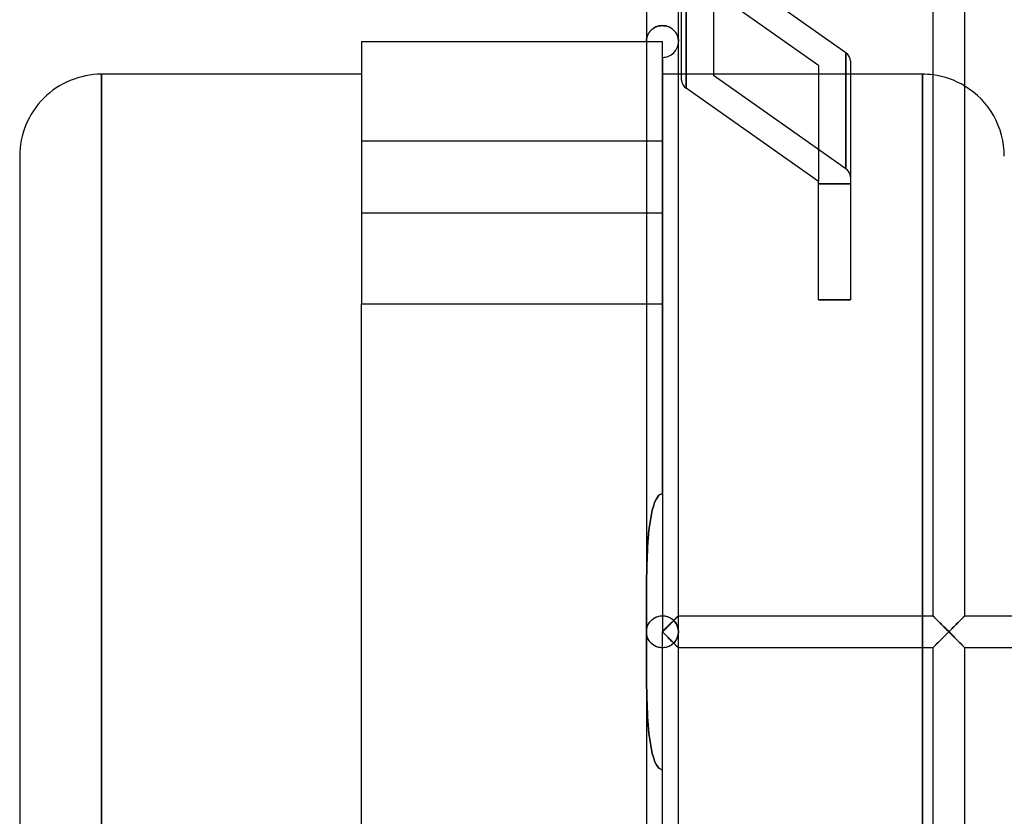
# Model space of a CAD drawing. Header units: millimetres. Extents: x -76 to 31, y -133 to 133.
# Tile 3 of 7: x -76 to -14, y -12 to 38. Entities that reach past the tile are written whole.
import ezdxf

# ---------------------------------------------------------------- set-up
doc = ezdxf.new("R2010")
doc.units = ezdxf.units.MM
doc.layers.add('HIDDEN', color=7, linetype='Continuous')
doc.layers.add('THICK', color=7, linetype='Continuous')

msp = doc.modelspace()

# ---------------------------------------------------------------- linework, layer by layer
at = {"layer": 'HIDDEN'}
for p, q in [((-26.065, 35.389), (-34.322, 41.228)), ((-34.322, 33.98), (-34.322, 41.228)), ((-26.065, 35.389), (-34.322, 41.228)), ((-34.322, 41.228), (-34.322, 33.98)), ((-36.594, 37.522), (-36.557, 37.564)), ((-36.536, 37.587), (-36.576, 37.543)), ((-36.557, 37.564), (-36.517, 37.605)), ((-36.493, 37.628), (-36.536, 37.587)), ((-36.517, 37.605), (-36.474, 37.644)), ((-36.446, 37.668), (-36.493, 37.628)), ((-36.474, 37.644), (-36.428, 37.682)), ((-36.396, 37.705), (-36.446, 37.668)), ((-36.428, 37.682), (-36.379, 37.717)), ((-36.343, 37.74), (-36.396, 37.705)), ((-36.379, 37.717), (-36.326, 37.75)), ((-36.286, 37.772), (-36.343, 37.74)), ((-36.326, 37.75), (-36.271, 37.78)), ((-36.226, 37.801), (-36.286, 37.772)), ((-36.271, 37.78), (-36.212, 37.807)), ((-36.163, 37.826), (-36.226, 37.801)), ((-36.212, 37.807), (-36.151, 37.83)), ((-36.097, 37.847), (-36.163, 37.826)), ((-36.151, 37.83), (-36.087, 37.85)), ((-36.029, 37.864), (-36.097, 37.847)), ((-36.087, 37.85), (-36.021, 37.866)), ((-35.959, 37.877), (-36.029, 37.864)), ((-36.021, 37.866), (-35.953, 37.877)), ((-35.887, 37.884), (-35.959, 37.877)), ((-35.953, 37.877), (-35.885, 37.884)), ((-35.815, 37.887), (-35.887, 37.884)), ((-35.885, 37.884), (-35.815, 37.887)), ((-35.745, 37.884), (-35.815, 37.887)), ((-35.815, 37.887), (-35.743, 37.884)), ((-35.677, 37.877), (-35.745, 37.884)), ((-35.743, 37.884), (-35.671, 37.877)), ((-35.609, 37.866), (-35.677, 37.877)), ((-35.671, 37.877), (-35.601, 37.864)), ((-35.543, 37.85), (-35.609, 37.866)), ((-35.601, 37.864), (-35.533, 37.847)), ((-35.479, 37.83), (-35.543, 37.85)), ((-35.533, 37.847), (-35.467, 37.826)), ((-35.418, 37.807), (-35.479, 37.83)), ((-35.467, 37.826), (-35.404, 37.801)), ((-35.359, 37.78), (-35.418, 37.807)), ((-35.404, 37.801), (-35.344, 37.772)), ((-35.304, 37.75), (-35.359, 37.78)), ((-35.344, 37.772), (-35.287, 37.74)), ((-35.251, 37.717), (-35.304, 37.75)), ((-35.287, 37.74), (-35.234, 37.705)), ((-35.202, 37.682), (-35.251, 37.717)), ((-35.234, 37.705), (-35.184, 37.668)), ((-35.156, 37.644), (-35.202, 37.682)), ((-35.184, 37.668), (-35.137, 37.628)), ((-35.113, 37.605), (-35.156, 37.644)), ((-35.137, 37.628), (-35.094, 37.587)), ((-35.073, 37.564), (-35.113, 37.605)), ((-35.094, 37.587), (-35.054, 37.543)), ((-35.036, 37.522), (-35.073, 37.564)), ((-36.814, 36.952), (-36.815, 36.9)), ((-36.815, 36.9), (-36.814, 36.95)), ((-36.81, 37.004), (-36.814, 36.952)), ((-36.814, 36.95), (-36.81, 37)), ((-36.803, 37.056), (-36.81, 37.004)), ((-36.81, 37), (-36.804, 37.05)), ((-36.804, 37.05), (-36.795, 37.1)), ((-36.793, 37.107), (-36.803, 37.056)), ((-36.795, 37.1), (-36.783, 37.149)), ((-36.781, 37.158), (-36.793, 37.107)), ((-36.783, 37.149), (-36.769, 37.198)), ((-36.766, 37.209), (-36.781, 37.158)), ((-36.769, 37.198), (-36.753, 37.246)), ((-36.748, 37.259), (-36.766, 37.209)), ((-36.753, 37.246), (-36.733, 37.294)), ((-36.727, 37.309), (-36.748, 37.259)), ((-36.733, 37.294), (-36.711, 37.342)), ((-36.703, 37.358), (-36.727, 37.309)), ((-36.711, 37.342), (-36.686, 37.388)), ((-36.676, 37.406), (-36.703, 37.358)), ((-36.686, 37.388), (-36.658, 37.434)), ((-36.645, 37.453), (-36.676, 37.406)), ((-36.658, 37.434), (-36.627, 37.479)), ((-36.612, 37.499), (-36.645, 37.453)), ((-36.627, 37.479), (-36.594, 37.522)), ((-36.576, 37.543), (-36.612, 37.499)), ((-35.054, 37.543), (-35.018, 37.499)), ((-35.003, 37.479), (-35.036, 37.522)), ((-35.018, 37.499), (-34.985, 37.453)), ((-34.972, 37.434), (-35.003, 37.479)), ((-34.985, 37.453), (-34.954, 37.406)), ((-34.944, 37.388), (-34.972, 37.434)), ((-34.954, 37.406), (-34.927, 37.358)), ((-34.919, 37.342), (-34.944, 37.388)), ((-34.927, 37.358), (-34.903, 37.309)), ((-34.897, 37.294), (-34.919, 37.342)), ((-34.903, 37.309), (-34.882, 37.259)), ((-34.877, 37.246), (-34.897, 37.294)), ((-34.882, 37.259), (-34.864, 37.209)), ((-34.861, 37.198), (-34.877, 37.246)), ((-34.864, 37.209), (-34.849, 37.158)), ((-34.847, 37.149), (-34.861, 37.198)), ((-34.849, 37.158), (-34.837, 37.107)), ((-34.835, 37.1), (-34.847, 37.149)), ((-34.837, 37.107), (-34.827, 37.056)), ((-34.826, 37.05), (-34.835, 37.1)), ((-34.827, 37.056), (-34.82, 37.004)), ((-34.82, 37), (-34.826, 37.05)), ((-34.82, 37.004), (-34.816, 36.952)), ((-34.816, 36.95), (-34.82, 37)), ((-34.816, 36.952), (-34.815, 36.9)), ((-34.815, 36.9), (-34.816, 36.95)), ((-54.625, 36.9), (-54.625, 36.9)), ((-36.815, 36.9), (-35.815, 36.9)), ((-35.815, 36.9), (-35.815, 36.9)), ((-35.815, 20.5), (-35.815, 36.9)), ((-35.815, 36.9), (-35.815, 36.9)), ((-35.815, 35.9), (-35.815, 0)), ((-24.358, 28.935), (-24.358, 36.182)), ((-26.065, 35.389), (-26.065, 28.142)), ((-70.875, 0), (-70.875, 34.85)), ((-34.815, 34.85), (-35.815, 34.85)), ((-24.065, 34.85), (-34.615, 34.85)), ((-24.358, 28.935), (-32.615, 34.773)), ((-19.565, 0), (-19.565, 34.85)), ((-35.815, 30.662), (-54.625, 30.662)), ((-35.815, 30.662), (-54.625, 30.662)), ((-24.065, 27.999), (-26.065, 27.999)), ((-26.065, 27.999), (-24.065, 27.999)), ((-35.815, 26.162), (-54.625, 26.162)), ((-35.815, 26.162), (-54.625, 26.162)), ((-54.625, 20.5), (-35.815, 20.5)), ((-36.815, 20.5), (-35.815, 20.5)), ((-35.815, 8.649), (-35.815, 20.5)), ((-26.065, 20.751), (-24.065, 20.751)), ((-35.815, 8.649), (-36.044, 8.532)), ((-36.044, 8.532), (-35.815, 8.649)), ((-36.302, 8.076), (-36.382, 7.84)), ((-36.382, 7.84), (-36.302, 8.076)), ((-36.196, 8.312), (-36.302, 8.076)), ((-36.302, 8.076), (-36.196, 8.312)), ((-36.044, 8.532), (-36.196, 8.312)), ((-36.196, 8.312), (-36.044, 8.532)), ((-36.448, 7.6), (-36.503, 7.356)), ((-36.503, 7.356), (-36.448, 7.6)), ((-36.382, 7.84), (-36.448, 7.6)), ((-36.448, 7.6), (-36.382, 7.84)), ((-36.59, 6.859), (-36.625, 6.607)), ((-36.625, 6.607), (-36.59, 6.859)), ((-36.55, 7.109), (-36.59, 6.859)), ((-36.59, 6.859), (-36.55, 7.109)), ((-36.503, 7.356), (-36.55, 7.109)), ((-36.55, 7.109), (-36.503, 7.356)), ((-36.655, 6.351), (-36.681, 6.094)), ((-36.681, 6.094), (-36.655, 6.351)), ((-36.625, 6.607), (-36.655, 6.351)), ((-36.655, 6.351), (-36.625, 6.607)), ((-36.724, 5.572), (-36.74, 5.308)), ((-36.74, 5.308), (-36.724, 5.572)), ((-36.704, 5.834), (-36.724, 5.572)), ((-36.724, 5.572), (-36.704, 5.834)), ((-36.681, 6.094), (-36.704, 5.834)), ((-36.704, 5.834), (-36.681, 6.094)), ((-36.755, 5.043), (-36.767, 4.777)), ((-36.767, 4.777), (-36.755, 5.043)), ((-36.74, 5.308), (-36.755, 5.043)), ((-36.755, 5.043), (-36.74, 5.308)), ((-36.777, 4.509), (-36.785, 4.24)), ((-36.785, 4.24), (-36.777, 4.509)), ((-36.767, 4.777), (-36.777, 4.509)), ((-36.777, 4.509), (-36.767, 4.777)), ((-36.798, 3.701), (-36.802, 3.43)), ((-36.802, 3.43), (-36.798, 3.701)), ((-36.792, 3.971), (-36.798, 3.701)), ((-36.798, 3.701), (-36.792, 3.971)), ((-36.785, 4.24), (-36.792, 3.971)), ((-36.792, 3.971), (-36.785, 4.24)), ((-36.806, 3.16), (-36.809, 2.89)), ((-36.809, 2.89), (-36.806, 3.16)), ((-36.802, 3.43), (-36.806, 3.16)), ((-36.806, 3.16), (-36.802, 3.43)), ((-36.811, 2.62), (-36.812, 2.352)), ((-36.812, 2.352), (-36.811, 2.62)), ((-36.809, 2.89), (-36.811, 2.62)), ((-36.811, 2.62), (-36.809, 2.89)), ((-36.813, 2.084), (-36.814, 1.817)), ((-36.814, 1.817), (-36.813, 2.084)), ((-36.812, 2.352), (-36.813, 2.084)), ((-36.813, 2.084), (-36.812, 2.352)), ((-36.814, 1.817), (-36.815, 1.552)), ((-36.815, 1.552), (-36.814, 1.817)), ((-36.815, 1.552), (-36.815, 1.288)), ((-36.815, 1.288), (-36.815, 1.552)), ((-36.815, 1.288), (-36.815, 1.026)), ((-36.815, 1.026), (-36.815, 1.288)), ((-36.815, 1.026), (-36.815, 0.766)), ((-36.815, 0.766), (-36.815, 1.026)), ((-36.815, 0.766), (-36.815, 0.508)), ((-36.815, 0.508), (-36.815, 0.766)), ((-36.631, 0.578), (-36.595, 0.625)), ((-36.612, 0.603), (-36.576, 0.649)), ((-36.595, 0.625), (-36.556, 0.672)), ((-36.576, 0.649), (-36.536, 0.692)), ((-36.556, 0.672), (-36.513, 0.716)), ((-36.536, 0.692), (-36.493, 0.735)), ((-36.513, 0.716), (-36.466, 0.759)), ((-36.493, 0.735), (-36.447, 0.775)), ((-36.466, 0.759), (-36.416, 0.799)), ((-36.447, 0.775), (-36.397, 0.813)), ((-36.416, 0.799), (-36.362, 0.837)), ((-36.397, 0.813), (-36.344, 0.849)), ((-36.362, 0.837), (-36.304, 0.872)), ((-36.344, 0.849), (-36.287, 0.881)), ((-36.304, 0.872), (-36.242, 0.904)), ((-36.287, 0.881), (-36.227, 0.911)), ((-36.242, 0.904), (-36.178, 0.932)), ((-36.227, 0.911), (-36.164, 0.937)), ((-36.178, 0.932), (-36.11, 0.956)), ((-36.164, 0.937), (-36.098, 0.959)), ((-36.11, 0.956), (-36.039, 0.975)), ((-36.098, 0.959), (-36.03, 0.977)), ((-36.039, 0.975), (-35.966, 0.989)), ((-36.03, 0.977), (-35.96, 0.989)), ((-35.966, 0.989), (-35.891, 0.997)), ((-35.96, 0.989), (-35.888, 0.997)), ((-35.891, 0.997), (-35.815, 1)), ((-35.888, 0.997), (-35.815, 1)), ((-35.815, 1), (-35.768, 0.999)), ((-35.815, 1), (-35.744, 0.997)), ((-35.768, 0.999), (-35.722, 0.996)), ((-35.744, 0.997), (-35.673, 0.99)), ((-35.722, 0.996), (-35.676, 0.99)), ((-35.676, 0.99), (-35.63, 0.983)), ((-35.673, 0.99), (-35.604, 0.977)), ((-35.63, 0.983), (-35.586, 0.973)), ((-35.604, 0.977), (-35.537, 0.96)), ((-35.586, 0.973), (-35.541, 0.962)), ((-35.541, 0.962), (-35.498, 0.949)), ((-35.537, 0.96), (-35.472, 0.939)), ((-35.498, 0.949), (-35.456, 0.933)), ((-35.472, 0.939), (-35.41, 0.914)), ((-35.456, 0.933), (-35.416, 0.917)), ((-35.416, 0.917), (-35.376, 0.899)), ((-35.41, 0.914), (-35.351, 0.886)), ((-35.376, 0.899), (-35.338, 0.879)), ((-35.351, 0.886), (-35.295, 0.854)), ((-35.338, 0.879), (-35.302, 0.858)), ((-35.302, 0.858), (-35.267, 0.836)), ((-35.295, 0.854), (-35.242, 0.82)), ((-35.267, 0.836), (-35.232, 0.813)), ((-35.242, 0.82), (-35.193, 0.783)), ((-35.232, 0.813), (-35.199, 0.788)), ((-35.213, 0.604), (-35.168, 0.649)), ((-35.199, 0.788), (-35.167, 0.762)), ((-35.193, 0.783), (-35.147, 0.744)), ((-35.168, 0.649), (-35.124, 0.693)), ((-35.167, 0.762), (-35.137, 0.735)), ((-35.147, 0.744), (-35.104, 0.703)), ((-35.137, 0.735), (-35.107, 0.706)), ((-35.124, 0.693), (-35.082, 0.735)), ((-35.107, 0.706), (-35.08, 0.733)), ((-35.08, 0.733), (-35.107, 0.706)), ((-35.104, 0.703), (-35.064, 0.661)), ((-35.082, 0.735), (-35.042, 0.776)), ((-35.08, 0.733), (-35.053, 0.759)), ((-35.053, 0.759), (-35.08, 0.733)), ((-35.064, 0.661), (-35.028, 0.617)), ((-35.053, 0.759), (-35.028, 0.785)), ((-35.028, 0.785), (-35.053, 0.759)), ((-35.042, 0.776), (-35.003, 0.814)), ((-35.028, 0.785), (-35.004, 0.809)), ((-35.004, 0.809), (-35.028, 0.785)), ((-35.028, 0.617), (-34.994, 0.571)), ((-35.004, 0.809), (-34.98, 0.833)), ((-34.98, 0.833), (-35.004, 0.809)), ((-35.003, 0.814), (-34.968, 0.849)), ((-34.98, 0.833), (-34.958, 0.855)), ((-34.958, 0.855), (-34.98, 0.833)), ((-34.968, 0.849), (-34.935, 0.882)), ((-34.958, 0.855), (-34.937, 0.876)), ((-34.937, 0.876), (-34.958, 0.855)), ((-34.937, 0.876), (-34.917, 0.896)), ((-34.917, 0.896), (-34.937, 0.876)), ((-34.935, 0.882), (-34.905, 0.911)), ((-34.917, 0.896), (-34.899, 0.915)), ((-34.899, 0.915), (-34.917, 0.896)), ((-34.905, 0.911), (-34.879, 0.937)), ((-34.899, 0.915), (-34.882, 0.932)), ((-34.882, 0.932), (-34.899, 0.915)), ((-34.882, 0.932), (-34.867, 0.947)), ((-34.867, 0.947), (-34.882, 0.932)), ((-34.879, 0.937), (-34.857, 0.959)), ((-34.867, 0.947), (-34.853, 0.96)), ((-34.853, 0.96), (-34.867, 0.947)), ((-34.857, 0.959), (-34.839, 0.977)), ((-34.853, 0.96), (-34.842, 0.972)), ((-34.842, 0.972), (-34.853, 0.96)), ((-34.842, 0.972), (-34.832, 0.982)), ((-34.832, 0.982), (-34.842, 0.972)), ((-34.839, 0.977), (-34.826, 0.99)), ((-34.832, 0.982), (-34.825, 0.99)), ((-34.825, 0.99), (-34.832, 0.982)), ((-34.826, 0.99), (-34.818, 0.997)), ((-34.825, 0.99), (-34.819, 0.995)), ((-34.819, 0.995), (-34.825, 0.99)), ((-34.819, 0.995), (-34.816, 0.999)), ((-34.816, 0.999), (-34.819, 0.995)), ((-34.818, 0.997), (-34.815, 1)), ((-34.816, 0.999), (-34.815, 1)), ((-34.815, 1), (-34.816, 0.999)), ((-34.815, 1), (-34.815, 1)), ((-34.815, 1), (-34.815, 1)), ((-34.815, 1), (-34.815, 1)), ((-34.815, 1), (-34.815, 1)), ((-34.815, 1), (-34.815, 1)), ((-34.815, 1), (-34.815, 1)), ((-34.815, 1), (-34.815, 1)), ((-34.815, 1), (-34.815, 1)), ((-34.815, 1), (-34.815, 1)), ((-34.815, 1), (-34.815, 1)), ((-34.815, 1), (-34.815, 1)), ((-34.815, 1), (-34.815, 1)), ((-34.815, 0), (-34.815, 1)), ((-19.565, 1), (-19.565, 0)), ((-18.908, 1), (-18.905, 0.997)), ((-18.904, 0.997), (-18.908, 1)), ((-18.908, 1), (-18.908, 1)), ((-18.908, 1), (-18.908, 1)), ((-18.908, 1), (-18.908, 1)), ((-18.908, 1), (-18.908, 1)), ((-18.908, 1), (-18.908, 1)), ((-18.908, 1), (-18.908, 1)), ((-18.908, 1), (-18.908, 1)), ((-18.908, 1), (-18.908, 1)), ((-18.908, 1), (-18.908, 1)), ((-18.908, 1), (-18.908, 1)), ((-18.908, 1), (-18.908, 1)), ((-18.908, 1), (-18.908, 1)), ((-18.908, 1), (-18.904, 0.997)), ((-18.905, 0.997), (-18.896, 0.989)), ((-18.895, 0.987), (-18.904, 0.997)), ((-18.904, 0.997), (-18.895, 0.987)), ((-18.896, 0.989), (-18.883, 0.977)), ((-18.88, 0.972), (-18.895, 0.987)), ((-18.895, 0.987), (-18.88, 0.972)), ((-18.883, 0.977), (-18.865, 0.959)), ((-18.859, 0.951), (-18.88, 0.972)), ((-18.88, 0.972), (-18.859, 0.951)), ((-18.865, 0.959), (-18.843, 0.937)), ((-18.834, 0.925), (-18.859, 0.951)), ((-18.859, 0.951), (-18.834, 0.925)), ((-18.843, 0.937), (-18.817, 0.911)), ((-18.804, 0.895), (-18.834, 0.925)), ((-18.834, 0.925), (-18.804, 0.895)), ((-18.817, 0.911), (-18.787, 0.881)), ((-18.77, 0.86), (-18.804, 0.895)), ((-18.804, 0.895), (-18.77, 0.86)), ((-18.787, 0.881), (-18.754, 0.849)), ((-18.732, 0.823), (-18.77, 0.86)), ((-18.77, 0.86), (-18.732, 0.823)), ((-18.754, 0.849), (-18.718, 0.813)), ((-18.692, 0.782), (-18.732, 0.823)), ((-18.732, 0.823), (-18.692, 0.782)), ((-18.718, 0.813), (-18.68, 0.775)), ((-18.649, 0.739), (-18.692, 0.782)), ((-18.692, 0.782), (-18.649, 0.739)), ((-18.68, 0.775), (-18.64, 0.735)), ((-18.603, 0.694), (-18.649, 0.739)), ((-18.649, 0.739), (-18.603, 0.694)), ((-18.64, 0.735), (-18.598, 0.692)), ((-18.556, 0.646), (-18.603, 0.694)), ((-18.603, 0.694), (-18.556, 0.646)), ((-18.598, 0.692), (-18.554, 0.649)), ((-18.507, 0.597), (-18.556, 0.646)), ((-18.556, 0.646), (-18.507, 0.597)), ((-18.554, 0.649), (-18.509, 0.603)), ((-17.259, 0.646), (-17.308, 0.597)), ((-17.308, 0.597), (-17.259, 0.646)), ((-17.306, 0.603), (-17.261, 0.649)), ((-17.261, 0.649), (-17.217, 0.692)), ((-17.212, 0.694), (-17.259, 0.646)), ((-17.259, 0.646), (-17.212, 0.694)), ((-17.217, 0.692), (-17.175, 0.735)), ((-17.166, 0.739), (-17.212, 0.694)), ((-17.212, 0.694), (-17.166, 0.739)), ((-17.175, 0.735), (-17.135, 0.775)), ((-17.123, 0.782), (-17.166, 0.739)), ((-17.166, 0.739), (-17.123, 0.782)), ((-17.135, 0.775), (-17.097, 0.813)), ((-17.083, 0.823), (-17.123, 0.782)), ((-17.123, 0.782), (-17.083, 0.823)), ((-17.097, 0.813), (-17.061, 0.849)), ((-17.045, 0.86), (-17.083, 0.823)), ((-17.083, 0.823), (-17.045, 0.86)), ((-17.061, 0.849), (-17.028, 0.881)), ((-17.011, 0.895), (-17.045, 0.86)), ((-17.045, 0.86), (-17.011, 0.895)), ((-17.028, 0.881), (-16.998, 0.911)), ((-16.981, 0.925), (-17.011, 0.895)), ((-17.011, 0.895), (-16.981, 0.925)), ((-16.998, 0.911), (-16.972, 0.937)), ((-16.956, 0.951), (-16.981, 0.925)), ((-16.981, 0.925), (-16.956, 0.951)), ((-16.972, 0.937), (-16.95, 0.959)), ((-16.935, 0.972), (-16.956, 0.951)), ((-16.956, 0.951), (-16.935, 0.972)), ((-16.95, 0.959), (-16.932, 0.977)), ((-16.92, 0.987), (-16.935, 0.972)), ((-16.935, 0.972), (-16.92, 0.987)), ((-16.932, 0.977), (-16.919, 0.989)), ((-16.911, 0.997), (-16.92, 0.987)), ((-16.92, 0.987), (-16.911, 0.997)), ((-16.919, 0.989), (-16.91, 0.997)), ((-16.908, 1), (-16.911, 0.997)), ((-16.911, 0.997), (-16.908, 1)), ((-16.91, 0.997), (-16.908, 1)), ((-16.908, 1), (-16.908, 1)), ((-16.908, 1), (-16.908, 1)), ((-16.908, 1), (-16.908, 1)), ((-16.908, 1), (-16.908, 1)), ((-16.908, 1), (-16.908, 1)), ((-16.908, 1), (-16.908, 1)), ((-16.908, 1), (-16.908, 1)), ((-16.908, 1), (-16.908, 1)), ((-16.908, 1), (-16.908, 1)), ((-16.908, 1), (-16.908, 1)), ((-16.908, 1), (-16.908, 1)), ((-16.908, 1), (-16.908, 1)), ((-36.815, 0.508), (-36.815, 0.253)), ((-36.815, 0.253), (-36.815, 0.508)), ((-36.815, 0.253), (-36.815, 0)), ((-36.815, 0), (-36.815, 0.253)), ((-36.815, 0), (-36.814, 0.054)), ((-36.815, 0), (-36.814, 0.052)), ((-36.815, -0.253), (-36.815, 0)), ((-36.815, 0), (-36.815, -0.253)), ((-36.814, -0.052), (-36.815, 0)), ((-36.814, 0.054), (-36.809, 0.108)), ((-36.814, 0.052), (-36.81, 0.104)), ((-36.81, 0.104), (-36.803, 0.156)), ((-36.809, 0.108), (-36.802, 0.163)), ((-36.803, 0.156), (-36.793, 0.208)), ((-36.802, 0.163), (-36.791, 0.216)), ((-36.793, 0.208), (-36.781, 0.26)), ((-36.791, 0.216), (-36.778, 0.27)), ((-36.781, 0.26), (-36.765, 0.311)), ((-36.778, 0.27), (-36.761, 0.323)), ((-36.765, 0.311), (-36.747, 0.361)), ((-36.761, 0.323), (-36.742, 0.375)), ((-36.747, 0.361), (-36.726, 0.411)), ((-36.742, 0.375), (-36.719, 0.427)), ((-36.726, 0.411), (-36.703, 0.461)), ((-36.719, 0.427), (-36.693, 0.478)), ((-36.703, 0.461), (-36.676, 0.509)), ((-36.693, 0.478), (-36.664, 0.528)), ((-36.676, 0.509), (-36.646, 0.557)), ((-36.664, 0.528), (-36.631, 0.578)), ((-36.646, 0.557), (-36.612, 0.603)), ((-35.815, 0), (-35.763, 0.052)), ((-35.763, 0.052), (-35.711, 0.104)), ((-35.711, 0.104), (-35.659, 0.156)), ((-35.659, 0.156), (-35.608, 0.208)), ((-35.608, 0.208), (-35.556, 0.26)), ((-35.556, 0.26), (-35.505, 0.311)), ((-35.505, 0.311), (-35.455, 0.362)), ((-35.455, 0.362), (-35.405, 0.412)), ((-35.405, 0.412), (-35.356, 0.461)), ((-35.356, 0.461), (-35.307, 0.51)), ((-35.307, 0.51), (-35.259, 0.558)), ((-35.259, 0.558), (-35.213, 0.604)), ((-34.994, 0.571), (-34.964, 0.525)), ((-34.964, 0.525), (-34.936, 0.477)), ((-34.936, 0.477), (-34.911, 0.428)), ((-34.911, 0.428), (-34.889, 0.377)), ((-34.889, 0.377), (-34.87, 0.326)), ((-34.87, 0.326), (-34.853, 0.273)), ((-34.853, 0.273), (-34.839, 0.22)), ((-34.839, 0.22), (-34.829, 0.166)), ((-34.829, 0.166), (-34.821, 0.111)), ((-34.821, 0.111), (-34.817, 0.055)), ((-34.817, 0.055), (-34.815, 0)), ((-19.565, 0), (-19.565, -1)), ((-18.509, 0.603), (-18.462, 0.557)), ((-18.456, 0.547), (-18.507, 0.597)), ((-18.507, 0.597), (-18.456, 0.547)), ((-18.462, 0.557), (-18.415, 0.509)), ((-18.404, 0.495), (-18.456, 0.547)), ((-18.456, 0.547), (-18.404, 0.495)), ((-18.415, 0.509), (-18.366, 0.461)), ((-18.351, 0.442), (-18.404, 0.495)), ((-18.404, 0.495), (-18.351, 0.442)), ((-18.366, 0.461), (-18.317, 0.411)), ((-18.298, 0.389), (-18.351, 0.442)), ((-18.351, 0.442), (-18.298, 0.389)), ((-18.317, 0.411), (-18.267, 0.361)), ((-18.243, 0.334), (-18.298, 0.389)), ((-18.298, 0.389), (-18.243, 0.334)), ((-18.267, 0.361), (-18.217, 0.311)), ((-18.188, 0.279), (-18.243, 0.334)), ((-18.243, 0.334), (-18.188, 0.279)), ((-18.217, 0.311), (-18.166, 0.26)), ((-18.133, 0.224), (-18.188, 0.279)), ((-18.188, 0.279), (-18.133, 0.224)), ((-18.166, 0.26), (-18.115, 0.208)), ((-18.077, 0.168), (-18.133, 0.224)), ((-18.133, 0.224), (-18.077, 0.168)), ((-18.115, 0.208), (-18.063, 0.156)), ((-18.02, 0.112), (-18.077, 0.168)), ((-18.077, 0.168), (-18.02, 0.112)), ((-18.063, 0.156), (-18.011, 0.104)), ((-17.964, 0.056), (-18.02, 0.112)), ((-18.02, 0.112), (-17.964, 0.056)), ((-18.011, 0.104), (-17.959, 0.052)), ((-17.907, 0), (-17.964, 0.056)), ((-17.964, 0.056), (-17.907, 0)), ((-17.964, -0.056), (-17.907, 0)), ((-17.959, 0.052), (-17.907, 0)), ((-17.851, 0.056), (-17.907, 0)), ((-17.907, 0), (-17.851, 0.056)), ((-17.907, 0), (-17.856, 0.052)), ((-17.907, 0), (-17.851, -0.056)), ((-17.856, 0.052), (-17.804, 0.104)), ((-17.795, 0.112), (-17.851, 0.056)), ((-17.851, 0.056), (-17.795, 0.112)), ((-17.804, 0.104), (-17.752, 0.156)), ((-17.738, 0.168), (-17.795, 0.112)), ((-17.795, 0.112), (-17.738, 0.168)), ((-17.752, 0.156), (-17.7, 0.208)), ((-17.682, 0.224), (-17.738, 0.168)), ((-17.738, 0.168), (-17.682, 0.224)), ((-17.7, 0.208), (-17.649, 0.26)), ((-17.627, 0.279), (-17.682, 0.224)), ((-17.682, 0.224), (-17.627, 0.279)), ((-17.649, 0.26), (-17.598, 0.311)), ((-17.572, 0.334), (-17.627, 0.279)), ((-17.627, 0.279), (-17.572, 0.334)), ((-17.598, 0.311), (-17.548, 0.361)), ((-17.517, 0.389), (-17.572, 0.334)), ((-17.572, 0.334), (-17.517, 0.389)), ((-17.548, 0.361), (-17.498, 0.411)), ((-17.464, 0.442), (-17.517, 0.389)), ((-17.517, 0.389), (-17.464, 0.442)), ((-17.498, 0.411), (-17.449, 0.461)), ((-17.411, 0.495), (-17.464, 0.442)), ((-17.464, 0.442), (-17.411, 0.495)), ((-17.449, 0.461), (-17.4, 0.509)), ((-17.359, 0.547), (-17.411, 0.495)), ((-17.411, 0.495), (-17.359, 0.547)), ((-17.4, 0.509), (-17.353, 0.557)), ((-17.308, 0.597), (-17.359, 0.547)), ((-17.359, 0.547), (-17.308, 0.597)), ((-17.353, 0.557), (-17.306, 0.603)), ((-70.875, -34.85), (-70.875, 0)), ((-36.814, -0.054), (-36.815, 0)), ((-36.815, -0.508), (-36.815, -0.253)), ((-36.815, -0.253), (-36.815, -0.508)), ((-36.815, -0.766), (-36.815, -0.508)), ((-36.815, -0.508), (-36.815, -0.766)), ((-36.81, -0.104), (-36.814, -0.052)), ((-36.809, -0.108), (-36.814, -0.054)), ((-36.803, -0.156), (-36.81, -0.104)), ((-36.802, -0.163), (-36.809, -0.108)), ((-36.793, -0.208), (-36.803, -0.156)), ((-36.791, -0.216), (-36.802, -0.163)), ((-36.781, -0.26), (-36.793, -0.208)), ((-36.778, -0.27), (-36.791, -0.216)), ((-36.765, -0.311), (-36.781, -0.26)), ((-36.761, -0.323), (-36.778, -0.27)), ((-36.747, -0.361), (-36.765, -0.311)), ((-36.742, -0.375), (-36.761, -0.323)), ((-36.726, -0.411), (-36.747, -0.361)), ((-36.719, -0.427), (-36.742, -0.375)), ((-36.703, -0.461), (-36.726, -0.411)), ((-36.693, -0.478), (-36.719, -0.427)), ((-36.676, -0.509), (-36.703, -0.461)), ((-36.664, -0.528), (-36.693, -0.478)), ((-36.646, -0.557), (-36.676, -0.509)), ((-36.631, -0.578), (-36.664, -0.528)), ((-36.612, -0.603), (-36.646, -0.557)), ((-36.595, -0.625), (-36.631, -0.578)), ((-36.576, -0.649), (-36.612, -0.603)), ((-35.763, -0.052), (-35.815, 0)), ((-35.815, -35.9), (-35.815, 0)), ((-35.711, -0.104), (-35.763, -0.052)), ((-35.659, -0.156), (-35.711, -0.104)), ((-35.608, -0.208), (-35.659, -0.156)), ((-35.556, -0.26), (-35.608, -0.208)), ((-35.505, -0.311), (-35.556, -0.26)), ((-35.455, -0.362), (-35.505, -0.311)), ((-35.405, -0.412), (-35.455, -0.362)), ((-35.356, -0.461), (-35.405, -0.412)), ((-35.307, -0.51), (-35.356, -0.461)), ((-35.259, -0.558), (-35.307, -0.51)), ((-35.213, -0.604), (-35.259, -0.558)), ((-35.168, -0.649), (-35.213, -0.604)), ((-34.994, -0.571), (-35.028, -0.617)), ((-34.964, -0.525), (-34.994, -0.571)), ((-34.936, -0.477), (-34.964, -0.525)), ((-34.911, -0.428), (-34.936, -0.477)), ((-34.889, -0.377), (-34.911, -0.428)), ((-34.87, -0.326), (-34.889, -0.377)), ((-34.853, -0.273), (-34.87, -0.326)), ((-34.839, -0.22), (-34.853, -0.273)), ((-34.829, -0.166), (-34.839, -0.22)), ((-34.821, -0.111), (-34.829, -0.166)), ((-34.817, -0.055), (-34.821, -0.111)), ((-34.815, 0), (-34.817, -0.055)), ((-34.815, -1), (-34.815, 0)), ((-19.565, -34.85), (-19.565, 0)), ((-18.556, -0.646), (-18.507, -0.597)), ((-18.507, -0.597), (-18.556, -0.646)), ((-18.509, -0.603), (-18.554, -0.649)), ((-18.462, -0.557), (-18.509, -0.603)), ((-18.507, -0.597), (-18.456, -0.547)), ((-18.456, -0.547), (-18.507, -0.597)), ((-18.415, -0.509), (-18.462, -0.557)), ((-18.456, -0.547), (-18.404, -0.495)), ((-18.404, -0.495), (-18.456, -0.547)), ((-18.366, -0.461), (-18.415, -0.509)), ((-18.404, -0.495), (-18.351, -0.442)), ((-18.351, -0.442), (-18.404, -0.495)), ((-18.317, -0.411), (-18.366, -0.461)), ((-18.351, -0.442), (-18.298, -0.389)), ((-18.298, -0.389), (-18.351, -0.442)), ((-18.267, -0.361), (-18.317, -0.411)), ((-18.298, -0.389), (-18.243, -0.334)), ((-18.243, -0.334), (-18.298, -0.389)), ((-18.217, -0.311), (-18.267, -0.361)), ((-18.243, -0.334), (-18.188, -0.279)), ((-18.188, -0.279), (-18.243, -0.334)), ((-18.166, -0.26), (-18.217, -0.311)), ((-18.188, -0.279), (-18.133, -0.224)), ((-18.133, -0.224), (-18.188, -0.279)), ((-18.115, -0.208), (-18.166, -0.26)), ((-18.133, -0.224), (-18.077, -0.168)), ((-18.077, -0.168), (-18.133, -0.224)), ((-18.063, -0.156), (-18.115, -0.208)), ((-18.077, -0.168), (-18.02, -0.112)), ((-18.02, -0.112), (-18.077, -0.168)), ((-18.011, -0.104), (-18.063, -0.156)), ((-18.02, -0.112), (-17.964, -0.056)), ((-17.964, -0.056), (-18.02, -0.112)), ((-17.959, -0.052), (-18.011, -0.104)), ((-17.907, 0), (-17.964, -0.056)), ((-17.907, 0), (-17.959, -0.052)), ((-17.856, -0.052), (-17.907, 0)), ((-17.851, -0.056), (-17.907, 0)), ((-17.804, -0.104), (-17.856, -0.052)), ((-17.795, -0.112), (-17.851, -0.056)), ((-17.851, -0.056), (-17.795, -0.112)), ((-17.752, -0.156), (-17.804, -0.104)), ((-17.738, -0.168), (-17.795, -0.112)), ((-17.795, -0.112), (-17.738, -0.168)), ((-17.7, -0.208), (-17.752, -0.156)), ((-17.682, -0.224), (-17.738, -0.168)), ((-17.738, -0.168), (-17.682, -0.224)), ((-17.649, -0.26), (-17.7, -0.208)), ((-17.627, -0.279), (-17.682, -0.224)), ((-17.682, -0.224), (-17.627, -0.279)), ((-17.598, -0.311), (-17.649, -0.26)), ((-17.572, -0.334), (-17.627, -0.279)), ((-17.627, -0.279), (-17.572, -0.334)), ((-17.548, -0.361), (-17.598, -0.311)), ((-17.517, -0.389), (-17.572, -0.334)), ((-17.572, -0.334), (-17.517, -0.389)), ((-17.498, -0.411), (-17.548, -0.361)), ((-17.464, -0.442), (-17.517, -0.389)), ((-17.517, -0.389), (-17.464, -0.442)), ((-17.449, -0.461), (-17.498, -0.411)), ((-17.411, -0.495), (-17.464, -0.442)), ((-17.464, -0.442), (-17.411, -0.495)), ((-17.4, -0.509), (-17.449, -0.461)), ((-17.359, -0.547), (-17.411, -0.495)), ((-17.411, -0.495), (-17.359, -0.547)), ((-17.353, -0.557), (-17.4, -0.509)), ((-17.308, -0.597), (-17.359, -0.547)), ((-17.359, -0.547), (-17.308, -0.597)), ((-17.306, -0.603), (-17.353, -0.557)), ((-17.259, -0.646), (-17.308, -0.597)), ((-17.308, -0.597), (-17.259, -0.646)), ((-17.261, -0.649), (-17.306, -0.603)), ((-36.815, -1.026), (-36.815, -0.766)), ((-36.815, -0.766), (-36.815, -1.026)), ((-36.815, -1.288), (-36.815, -1.026)), ((-36.815, -1.026), (-36.815, -1.288)), ((-36.556, -0.672), (-36.595, -0.625)), ((-36.536, -0.692), (-36.576, -0.649)), ((-36.513, -0.716), (-36.556, -0.672)), ((-36.493, -0.735), (-36.536, -0.692)), ((-36.466, -0.759), (-36.513, -0.716)), ((-36.447, -0.775), (-36.493, -0.735)), ((-36.416, -0.799), (-36.466, -0.759)), ((-36.397, -0.813), (-36.447, -0.775)), ((-36.362, -0.837), (-36.416, -0.799)), ((-36.344, -0.849), (-36.397, -0.813)), ((-36.304, -0.872), (-36.362, -0.837)), ((-36.287, -0.881), (-36.344, -0.849)), ((-36.242, -0.904), (-36.304, -0.872)), ((-36.227, -0.911), (-36.287, -0.881)), ((-36.178, -0.932), (-36.242, -0.904)), ((-36.164, -0.937), (-36.227, -0.911)), ((-36.11, -0.956), (-36.178, -0.932)), ((-36.098, -0.959), (-36.164, -0.937)), ((-36.039, -0.975), (-36.11, -0.956)), ((-36.03, -0.977), (-36.098, -0.959)), ((-35.966, -0.989), (-36.039, -0.975)), ((-35.96, -0.989), (-36.03, -0.977)), ((-35.891, -0.997), (-35.966, -0.989)), ((-35.888, -0.997), (-35.96, -0.989)), ((-35.815, -1), (-35.891, -0.997)), ((-35.815, -1), (-35.888, -0.997)), ((-35.744, -0.997), (-35.815, -1)), ((-35.768, -0.999), (-35.815, -1)), ((-35.722, -0.996), (-35.768, -0.999)), ((-35.673, -0.99), (-35.744, -0.997)), ((-35.676, -0.99), (-35.722, -0.996)), ((-35.63, -0.983), (-35.676, -0.99)), ((-35.604, -0.977), (-35.673, -0.99)), ((-35.586, -0.973), (-35.63, -0.983)), ((-35.537, -0.96), (-35.604, -0.977)), ((-35.541, -0.962), (-35.586, -0.973)), ((-35.498, -0.949), (-35.541, -0.962)), ((-35.472, -0.939), (-35.537, -0.96)), ((-35.456, -0.933), (-35.498, -0.949)), ((-35.41, -0.914), (-35.472, -0.939)), ((-35.416, -0.917), (-35.456, -0.933)), ((-35.376, -0.899), (-35.416, -0.917)), ((-35.351, -0.886), (-35.41, -0.914)), ((-35.338, -0.879), (-35.376, -0.899)), ((-35.295, -0.854), (-35.351, -0.886)), ((-35.302, -0.858), (-35.338, -0.879)), ((-35.267, -0.836), (-35.302, -0.858)), ((-35.242, -0.82), (-35.295, -0.854)), ((-35.232, -0.813), (-35.267, -0.836)), ((-35.193, -0.783), (-35.242, -0.82)), ((-35.199, -0.788), (-35.232, -0.813)), ((-35.167, -0.762), (-35.199, -0.788)), ((-35.147, -0.744), (-35.193, -0.783)), ((-35.124, -0.693), (-35.168, -0.649)), ((-35.137, -0.735), (-35.167, -0.762)), ((-35.104, -0.703), (-35.147, -0.744)), ((-35.107, -0.706), (-35.137, -0.735)), ((-35.082, -0.735), (-35.124, -0.693)), ((-35.107, -0.706), (-35.08, -0.733)), ((-35.08, -0.733), (-35.107, -0.706)), ((-35.064, -0.661), (-35.104, -0.703)), ((-35.042, -0.776), (-35.082, -0.735)), ((-35.08, -0.733), (-35.053, -0.759)), ((-35.053, -0.759), (-35.08, -0.733)), ((-35.028, -0.617), (-35.064, -0.661)), ((-35.053, -0.759), (-35.028, -0.785)), ((-35.028, -0.785), (-35.053, -0.759)), ((-35.003, -0.814), (-35.042, -0.776)), ((-35.028, -0.785), (-35.004, -0.809)), ((-35.004, -0.809), (-35.028, -0.785)), ((-35.004, -0.809), (-34.98, -0.833)), ((-34.98, -0.833), (-35.004, -0.809)), ((-34.968, -0.849), (-35.003, -0.814)), ((-34.98, -0.833), (-34.958, -0.855)), ((-34.958, -0.855), (-34.98, -0.833)), ((-34.935, -0.882), (-34.968, -0.849)), ((-34.958, -0.855), (-34.937, -0.876)), ((-34.937, -0.876), (-34.958, -0.855)), ((-34.937, -0.876), (-34.917, -0.896)), ((-34.917, -0.896), (-34.937, -0.876)), ((-34.905, -0.911), (-34.935, -0.882)), ((-34.917, -0.896), (-34.899, -0.915)), ((-34.899, -0.915), (-34.917, -0.896)), ((-34.879, -0.937), (-34.905, -0.911)), ((-34.899, -0.915), (-34.882, -0.932)), ((-34.882, -0.932), (-34.899, -0.915)), ((-34.882, -0.932), (-34.867, -0.947)), ((-34.867, -0.947), (-34.882, -0.932)), ((-34.857, -0.959), (-34.879, -0.937)), ((-34.867, -0.947), (-34.853, -0.96)), ((-34.853, -0.96), (-34.867, -0.947)), ((-34.839, -0.977), (-34.857, -0.959)), ((-34.853, -0.96), (-34.842, -0.972)), ((-34.842, -0.972), (-34.853, -0.96)), ((-34.842, -0.972), (-34.832, -0.982)), ((-34.832, -0.982), (-34.842, -0.972)), ((-34.826, -0.99), (-34.839, -0.977)), ((-34.832, -0.982), (-34.825, -0.99)), ((-34.825, -0.99), (-34.832, -0.982)), ((-34.818, -0.997), (-34.826, -0.99)), ((-34.825, -0.99), (-34.819, -0.995)), ((-34.819, -0.995), (-34.825, -0.99)), ((-34.819, -0.995), (-34.816, -0.999)), ((-34.816, -0.999), (-34.819, -0.995)), ((-34.815, -1), (-34.818, -0.997)), ((-34.816, -0.999), (-34.815, -1)), ((-34.815, -1), (-34.816, -0.999)), ((-34.815, -1), (-34.815, -1)), ((-34.815, -1), (-34.815, -1)), ((-34.815, -1), (-34.815, -1)), ((-34.815, -1), (-34.815, -1)), ((-34.815, -1), (-34.815, -1)), ((-34.815, -1), (-34.815, -1)), ((-34.815, -1), (-34.815, -1)), ((-34.815, -1), (-34.815, -1)), ((-34.815, -1), (-34.815, -1)), ((-34.815, -1), (-34.815, -1)), ((-34.815, -1), (-34.815, -1)), ((-34.815, -1), (-34.815, -1)), ((-18.905, -0.997), (-18.908, -1)), ((-18.908, -1), (-18.904, -0.997)), ((-18.904, -0.997), (-18.908, -1)), ((-18.908, -1), (-18.908, -1)), ((-18.908, -1), (-18.908, -1)), ((-18.908, -1), (-18.908, -1)), ((-18.908, -1), (-18.908, -1)), ((-18.908, -1), (-18.908, -1)), ((-18.908, -1), (-18.908, -1)), ((-18.908, -1), (-18.908, -1)), ((-18.908, -1), (-18.908, -1)), ((-18.908, -1), (-18.908, -1)), ((-18.908, -1), (-18.908, -1)), ((-18.908, -1), (-18.908, -1)), ((-18.908, -1), (-18.908, -1)), ((-18.896, -0.989), (-18.905, -0.997)), ((-18.904, -0.997), (-18.895, -0.987)), ((-18.895, -0.987), (-18.904, -0.997)), ((-18.883, -0.977), (-18.896, -0.989)), ((-18.895, -0.987), (-18.88, -0.972)), ((-18.88, -0.972), (-18.895, -0.987)), ((-18.865, -0.959), (-18.883, -0.977)), ((-18.88, -0.972), (-18.859, -0.951)), ((-18.859, -0.951), (-18.88, -0.972)), ((-18.843, -0.937), (-18.865, -0.959)), ((-18.859, -0.951), (-18.834, -0.925)), ((-18.834, -0.925), (-18.859, -0.951)), ((-18.817, -0.911), (-18.843, -0.937)), ((-18.834, -0.925), (-18.804, -0.895)), ((-18.804, -0.895), (-18.834, -0.925)), ((-18.787, -0.881), (-18.817, -0.911)), ((-18.804, -0.895), (-18.77, -0.86)), ((-18.77, -0.86), (-18.804, -0.895)), ((-18.754, -0.849), (-18.787, -0.881)), ((-18.77, -0.86), (-18.732, -0.823)), ((-18.732, -0.823), (-18.77, -0.86)), ((-18.718, -0.813), (-18.754, -0.849)), ((-18.732, -0.823), (-18.692, -0.782)), ((-18.692, -0.782), (-18.732, -0.823)), ((-18.68, -0.775), (-18.718, -0.813)), ((-18.692, -0.782), (-18.649, -0.739)), ((-18.649, -0.739), (-18.692, -0.782)), ((-18.64, -0.735), (-18.68, -0.775)), ((-18.649, -0.739), (-18.603, -0.694)), ((-18.603, -0.694), (-18.649, -0.739)), ((-18.598, -0.692), (-18.64, -0.735)), ((-18.603, -0.694), (-18.556, -0.646)), ((-18.556, -0.646), (-18.603, -0.694)), ((-18.554, -0.649), (-18.598, -0.692)), ((-17.217, -0.692), (-17.261, -0.649)), ((-17.212, -0.694), (-17.259, -0.646)), ((-17.259, -0.646), (-17.212, -0.694)), ((-17.175, -0.735), (-17.217, -0.692)), ((-17.166, -0.739), (-17.212, -0.694)), ((-17.212, -0.694), (-17.166, -0.739)), ((-17.135, -0.775), (-17.175, -0.735)), ((-17.123, -0.782), (-17.166, -0.739)), ((-17.166, -0.739), (-17.123, -0.782)), ((-17.097, -0.813), (-17.135, -0.775)), ((-17.083, -0.823), (-17.123, -0.782)), ((-17.123, -0.782), (-17.083, -0.823)), ((-17.061, -0.849), (-17.097, -0.813)), ((-17.045, -0.86), (-17.083, -0.823)), ((-17.083, -0.823), (-17.045, -0.86)), ((-17.028, -0.881), (-17.061, -0.849)), ((-17.011, -0.895), (-17.045, -0.86)), ((-17.045, -0.86), (-17.011, -0.895)), ((-16.998, -0.911), (-17.028, -0.881)), ((-16.981, -0.925), (-17.011, -0.895)), ((-17.011, -0.895), (-16.981, -0.925)), ((-16.972, -0.937), (-16.998, -0.911)), ((-16.956, -0.951), (-16.981, -0.925)), ((-16.981, -0.925), (-16.956, -0.951)), ((-16.95, -0.959), (-16.972, -0.937)), ((-16.935, -0.972), (-16.956, -0.951)), ((-16.956, -0.951), (-16.935, -0.972)), ((-16.932, -0.977), (-16.95, -0.959)), ((-16.92, -0.987), (-16.935, -0.972)), ((-16.935, -0.972), (-16.92, -0.987)), ((-16.919, -0.989), (-16.932, -0.977)), ((-16.911, -0.997), (-16.92, -0.987)), ((-16.92, -0.987), (-16.911, -0.997)), ((-16.91, -0.997), (-16.919, -0.989)), ((-16.908, -1), (-16.911, -0.997)), ((-16.911, -0.997), (-16.908, -1)), ((-16.908, -1), (-16.91, -0.997)), ((-16.908, -1), (-16.908, -1)), ((-16.908, -1), (-16.908, -1)), ((-16.908, -1), (-16.908, -1)), ((-16.908, -1), (-16.908, -1)), ((-16.908, -1), (-16.908, -1)), ((-16.908, -1), (-16.908, -1)), ((-16.908, -1), (-16.908, -1)), ((-16.908, -1), (-16.908, -1)), ((-16.908, -1), (-16.908, -1)), ((-16.908, -1), (-16.908, -1)), ((-16.908, -1), (-16.908, -1)), ((-16.908, -1), (-16.908, -1)), ((-36.815, -1.552), (-36.815, -1.288)), ((-36.815, -1.288), (-36.815, -1.552)), ((-36.814, -1.817), (-36.815, -1.552)), ((-36.815, -1.552), (-36.814, -1.817)), ((-36.813, -2.084), (-36.814, -1.817)), ((-36.814, -1.817), (-36.813, -2.084)), ((-36.812, -2.352), (-36.813, -2.084)), ((-36.813, -2.084), (-36.812, -2.352)), ((-36.811, -2.62), (-36.812, -2.352)), ((-36.812, -2.352), (-36.811, -2.62)), ((-36.809, -2.89), (-36.811, -2.62)), ((-36.811, -2.62), (-36.809, -2.89)), ((-36.806, -3.16), (-36.809, -2.89)), ((-36.809, -2.89), (-36.806, -3.16)), ((-36.802, -3.43), (-36.806, -3.16)), ((-36.806, -3.16), (-36.802, -3.43)), ((-36.798, -3.701), (-36.802, -3.43)), ((-36.802, -3.43), (-36.798, -3.701)), ((-36.792, -3.971), (-36.798, -3.701)), ((-36.798, -3.701), (-36.792, -3.971)), ((-36.785, -4.24), (-36.792, -3.971)), ((-36.792, -3.971), (-36.785, -4.24)), ((-36.777, -4.509), (-36.785, -4.24)), ((-36.785, -4.24), (-36.777, -4.509)), ((-36.767, -4.777), (-36.777, -4.509)), ((-36.777, -4.509), (-36.767, -4.777)), ((-36.755, -5.043), (-36.767, -4.777)), ((-36.767, -4.777), (-36.755, -5.043)), ((-36.74, -5.308), (-36.755, -5.043)), ((-36.755, -5.043), (-36.74, -5.308)), ((-36.724, -5.572), (-36.74, -5.308)), ((-36.74, -5.308), (-36.724, -5.572)), ((-36.704, -5.834), (-36.724, -5.572)), ((-36.724, -5.572), (-36.704, -5.834)), ((-36.681, -6.094), (-36.704, -5.834)), ((-36.704, -5.834), (-36.681, -6.094)), ((-36.655, -6.351), (-36.681, -6.094)), ((-36.681, -6.094), (-36.655, -6.351)), ((-36.625, -6.607), (-36.655, -6.351)), ((-36.655, -6.351), (-36.625, -6.607)), ((-36.59, -6.859), (-36.625, -6.607)), ((-36.625, -6.607), (-36.59, -6.859)), ((-36.55, -7.109), (-36.59, -6.859)), ((-36.59, -6.859), (-36.55, -7.109)), ((-36.503, -7.356), (-36.55, -7.109)), ((-36.55, -7.109), (-36.503, -7.356)), ((-36.448, -7.6), (-36.503, -7.356)), ((-36.503, -7.356), (-36.448, -7.6)), ((-36.382, -7.84), (-36.448, -7.6)), ((-36.448, -7.6), (-36.382, -7.84)), ((-36.302, -8.076), (-36.382, -7.84)), ((-36.382, -7.84), (-36.302, -8.076)), ((-36.196, -8.312), (-36.302, -8.076)), ((-36.302, -8.076), (-36.196, -8.312)), ((-36.044, -8.532), (-36.196, -8.312)), ((-36.196, -8.312), (-36.044, -8.532)), ((-35.815, -8.649), (-36.044, -8.532)), ((-36.044, -8.532), (-35.815, -8.649)), ((-35.815, -20.5), (-35.815, -8.649))]:
    msp.add_line(p, q, dxfattribs=at)
for centre, radius, start, end in [((-35.815, 36.9), 1, 270.00008, 0.00011), ((-19.565, 29.725), 5.125, 58.7657, 82.62905)]:
    msp.add_arc(centre, radius, start, end, dxfattribs=at)
for centre, ratio, start_param, end_param in [((-25.065, 28.435), 0.707107, 3.141593, 3.926991), ((-35.815, 0), 1, 2.357722, 3.925463)]:
    msp.add_ellipse(centre, major_axis=(-1, 0), ratio=ratio, start_param=start_param, end_param=end_param, dxfattribs=at)
at = {"layer": 'THICK'}
for p, q in [((-36.815, 116.05), (-36.815, 0)), ((-34.815, 1), (-34.815, 116.046)), ((-18.908, 116.046), (-18.908, 1)), ((-16.908, 1), (-16.908, 116.046)), ((-34.615, 34.48), (-34.615, 76.456)), ((-32.615, 75.749), (-32.615, 34.773)), ((-24.358, 36.182), (-32.615, 42.021)), ((-54.625, 36.9), (-54.625, 20.5)), ((-54.625, 36.9), (-36.815, 36.9)), ((-24.358, 36.182), (-24.358, 28.935)), ((-24.065, 35.682), (-24.065, 28.435)), ((-54.625, 34.85), (-70.875, 34.85)), ((-70.875, 34.85), (-70.875, 0)), ((-34.615, 34.85), (-34.815, 34.85)), ((-24.358, 28.935), (-32.615, 34.773)), ((-19.565, 34.85), (-24.065, 34.85)), ((-19.565, 34.85), (-19.565, 1)), ((-26.065, 28.142), (-34.322, 33.98)), ((-76, 29.725), (-76, 0)), ((-24.065, 28.435), (-24.065, 20.751)), ((-26.065, 20.751), (-26.065, 28.142)), ((-54.625, -20.5), (-54.625, 20.5)), ((-54.625, 20.5), (-36.815, 20.5)), ((-24.065, 20.751), (-26.065, 20.751)), ((-35.168, 0.649), (-35.213, 0.604)), ((-35.124, 0.693), (-35.168, 0.649)), ((-35.082, 0.735), (-35.124, 0.693)), ((-35.042, 0.776), (-35.082, 0.735)), ((-35.003, 0.814), (-35.042, 0.776)), ((-34.968, 0.849), (-35.003, 0.814)), ((-34.935, 0.882), (-34.968, 0.849)), ((-34.905, 0.911), (-34.935, 0.882)), ((-34.879, 0.937), (-34.905, 0.911)), ((-34.857, 0.959), (-34.879, 0.937)), ((-34.839, 0.977), (-34.857, 0.959)), ((-34.826, 0.99), (-34.839, 0.977)), ((-34.818, 0.997), (-34.826, 0.99)), ((-34.815, 1), (-34.818, 0.997)), ((-34.815, 1), (-18.908, 1)), ((-18.905, 0.997), (-18.908, 1)), ((-18.896, 0.989), (-18.905, 0.997)), ((-18.883, 0.977), (-18.896, 0.989)), ((-18.865, 0.959), (-18.883, 0.977)), ((-18.843, 0.937), (-18.865, 0.959)), ((-18.817, 0.911), (-18.843, 0.937)), ((-18.787, 0.881), (-18.817, 0.911)), ((-18.754, 0.849), (-18.787, 0.881)), ((-18.718, 0.813), (-18.754, 0.849)), ((-18.68, 0.775), (-18.718, 0.813)), ((-18.64, 0.735), (-18.68, 0.775)), ((-18.598, 0.692), (-18.64, 0.735)), ((-18.554, 0.649), (-18.598, 0.692)), ((-18.509, 0.603), (-18.554, 0.649)), ((-17.261, 0.649), (-17.306, 0.603)), ((-17.217, 0.692), (-17.261, 0.649)), ((-17.175, 0.735), (-17.217, 0.692)), ((-17.135, 0.775), (-17.175, 0.735)), ((-17.097, 0.813), (-17.135, 0.775)), ((-17.061, 0.849), (-17.097, 0.813)), ((-17.028, 0.881), (-17.061, 0.849)), ((-16.998, 0.911), (-17.028, 0.881)), ((-16.972, 0.937), (-16.998, 0.911)), ((-16.95, 0.959), (-16.972, 0.937)), ((-16.932, 0.977), (-16.95, 0.959)), ((-16.919, 0.989), (-16.932, 0.977)), ((-16.91, 0.997), (-16.919, 0.989)), ((-16.908, 1), (-16.91, 0.997)), ((-16.908, 1), (-1, 1)), ((-76, 0), (-76, -29.725)), ((-70.875, 0), (-70.875, -34.85)), ((-35.763, 0.052), (-35.815, 0)), ((-35.711, 0.104), (-35.763, 0.052)), ((-35.659, 0.156), (-35.711, 0.104)), ((-35.608, 0.208), (-35.659, 0.156)), ((-35.556, 0.26), (-35.608, 0.208)), ((-35.505, 0.311), (-35.556, 0.26)), ((-35.455, 0.362), (-35.505, 0.311)), ((-35.405, 0.412), (-35.455, 0.362)), ((-35.356, 0.461), (-35.405, 0.412)), ((-35.307, 0.51), (-35.356, 0.461)), ((-35.259, 0.558), (-35.307, 0.51)), ((-35.213, 0.604), (-35.259, 0.558)), ((-18.462, 0.557), (-18.509, 0.603)), ((-18.415, 0.509), (-18.462, 0.557)), ((-18.366, 0.461), (-18.415, 0.509)), ((-18.317, 0.411), (-18.366, 0.461)), ((-18.267, 0.361), (-18.317, 0.411)), ((-18.217, 0.311), (-18.267, 0.361)), ((-18.166, 0.26), (-18.217, 0.311)), ((-18.115, 0.208), (-18.166, 0.26)), ((-18.063, 0.156), (-18.115, 0.208)), ((-18.011, 0.104), (-18.063, 0.156)), ((-17.959, 0.052), (-18.011, 0.104)), ((-17.907, 0), (-17.959, 0.052)), ((-17.856, 0.052), (-17.907, 0)), ((-17.804, 0.104), (-17.856, 0.052)), ((-17.752, 0.156), (-17.804, 0.104)), ((-17.7, 0.208), (-17.752, 0.156)), ((-17.649, 0.26), (-17.7, 0.208)), ((-17.598, 0.311), (-17.649, 0.26)), ((-17.548, 0.361), (-17.598, 0.311)), ((-17.498, 0.411), (-17.548, 0.361)), ((-17.449, 0.461), (-17.498, 0.411)), ((-17.4, 0.509), (-17.449, 0.461)), ((-17.353, 0.557), (-17.4, 0.509)), ((-17.306, 0.603), (-17.353, 0.557)), ((-36.815, 0), (-36.815, -116.05)), ((-35.815, 0), (-35.763, -0.052)), ((-35.763, -0.052), (-35.711, -0.104)), ((-35.711, -0.104), (-35.659, -0.156)), ((-35.659, -0.156), (-35.608, -0.208)), ((-35.608, -0.208), (-35.556, -0.26)), ((-35.556, -0.26), (-35.505, -0.311)), ((-35.505, -0.311), (-35.455, -0.362)), ((-35.455, -0.362), (-35.405, -0.412)), ((-35.405, -0.412), (-35.356, -0.461)), ((-35.356, -0.461), (-35.307, -0.51)), ((-35.307, -0.51), (-35.259, -0.558)), ((-35.259, -0.558), (-35.213, -0.604)), ((-35.213, -0.604), (-35.168, -0.649)), ((-18.554, -0.649), (-18.509, -0.603)), ((-18.509, -0.603), (-18.462, -0.557)), ((-18.462, -0.557), (-18.415, -0.509)), ((-18.415, -0.509), (-18.366, -0.461)), ((-18.366, -0.461), (-18.317, -0.411)), ((-18.317, -0.411), (-18.267, -0.361)), ((-18.267, -0.361), (-18.217, -0.311)), ((-18.217, -0.311), (-18.166, -0.26)), ((-18.166, -0.26), (-18.115, -0.208)), ((-18.115, -0.208), (-18.063, -0.156)), ((-18.063, -0.156), (-18.011, -0.104)), ((-18.011, -0.104), (-17.959, -0.052)), ((-17.959, -0.052), (-17.907, 0)), ((-17.907, 0), (-17.856, -0.052)), ((-17.856, -0.052), (-17.804, -0.104)), ((-17.804, -0.104), (-17.752, -0.156)), ((-17.752, -0.156), (-17.7, -0.208)), ((-17.7, -0.208), (-17.649, -0.26)), ((-17.649, -0.26), (-17.598, -0.311)), ((-17.598, -0.311), (-17.548, -0.361)), ((-17.548, -0.361), (-17.498, -0.411)), ((-17.498, -0.411), (-17.449, -0.461)), ((-17.449, -0.461), (-17.4, -0.509)), ((-17.4, -0.509), (-17.353, -0.557)), ((-17.353, -0.557), (-17.306, -0.603)), ((-17.306, -0.603), (-17.261, -0.649)), ((-35.168, -0.649), (-35.124, -0.693)), ((-35.124, -0.693), (-35.082, -0.735)), ((-35.082, -0.735), (-35.042, -0.776)), ((-35.042, -0.776), (-35.003, -0.814)), ((-35.003, -0.814), (-34.968, -0.849)), ((-34.968, -0.849), (-34.935, -0.882)), ((-34.935, -0.882), (-34.905, -0.911)), ((-34.905, -0.911), (-34.879, -0.937)), ((-34.879, -0.937), (-34.857, -0.959)), ((-34.857, -0.959), (-34.839, -0.977)), ((-34.839, -0.977), (-34.826, -0.99)), ((-34.826, -0.99), (-34.818, -0.997)), ((-34.818, -0.997), (-34.815, -1)), ((-18.908, -1), (-34.815, -1)), ((-34.815, -116.046), (-34.815, -1)), ((-19.565, -1), (-19.565, -34.85)), ((-18.908, -1), (-18.908, -116.046)), ((-18.908, -1), (-18.905, -0.997)), ((-18.905, -0.997), (-18.896, -0.989)), ((-18.896, -0.989), (-18.883, -0.977)), ((-18.883, -0.977), (-18.865, -0.959)), ((-18.865, -0.959), (-18.843, -0.937)), ((-18.843, -0.937), (-18.817, -0.911)), ((-18.817, -0.911), (-18.787, -0.881)), ((-18.787, -0.881), (-18.754, -0.849)), ((-18.754, -0.849), (-18.718, -0.813)), ((-18.718, -0.813), (-18.68, -0.775)), ((-18.68, -0.775), (-18.64, -0.735)), ((-18.64, -0.735), (-18.598, -0.692)), ((-18.598, -0.692), (-18.554, -0.649)), ((-17.261, -0.649), (-17.217, -0.692)), ((-17.217, -0.692), (-17.175, -0.735)), ((-17.175, -0.735), (-17.135, -0.775)), ((-17.135, -0.775), (-17.097, -0.813)), ((-17.097, -0.813), (-17.061, -0.849)), ((-17.061, -0.849), (-17.028, -0.881)), ((-17.028, -0.881), (-16.998, -0.911)), ((-16.998, -0.911), (-16.972, -0.937)), ((-16.972, -0.937), (-16.95, -0.959)), ((-16.95, -0.959), (-16.932, -0.977)), ((-16.932, -0.977), (-16.919, -0.989)), ((-16.919, -0.989), (-16.91, -0.997)), ((-16.91, -0.997), (-16.908, -1)), ((-1, -1), (-16.908, -1)), ((-16.908, -116.046), (-16.908, -1))]:
    msp.add_line(p, q, dxfattribs=at)
for centre, start, end in [((-70.875, 29.725), 89.99998, 180.00002), ((-19.565, 29.725), 82.62905, 90.00004), ((-19.565, 29.725), 0, 58.7657)]:
    msp.add_arc(centre, 5.125, start, end, dxfattribs=at)
for centre, major_axis, start_param, end_param in [((-25.065, 35.682), (1, 0), 0, 0.785398), ((-33.615, 34.48), (-1, 0), 0, 0.785398), ((-25.065, 28.435), (-1, 0), -3.141593, -2.356194)]:
    msp.add_ellipse(centre, major_axis=major_axis, ratio=0.707107, start_param=start_param, end_param=end_param, dxfattribs=at)

doc.saveas('drawing.dxf')
